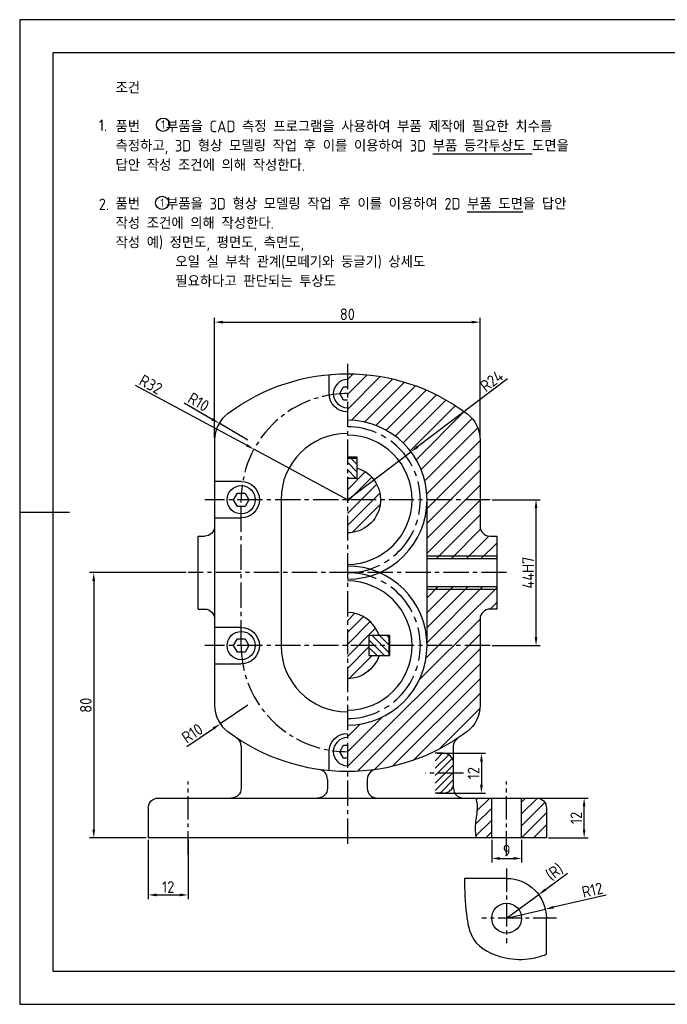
# Model space of a CAD drawing. Header units: millimetres. Extents: x 0 to 420, y 0 to 297.
# Tile 1 of 2: x 0 to 195, y 0 to 297. Entities that reach past the tile are written whole.
import ezdxf

# ---------------------------------------------------------------- set-up
doc = ezdxf.new("R2010")
doc.units = ezdxf.units.MM
doc.header["$LTSCALE"] = 0.4
doc.linetypes.add('CENTER2', pattern=[28.575, 19.05, -3.175, 3.175, -3.175])
for name, color, linetype in [('가는선', 1, 'Continuous'), ('외형선', 3, 'Continuous'), ('윤곽선', 5, 'Continuous'), ('중심선', 1, 'CENTER2')]:
    doc.layers.add(name, color=color, linetype=linetype)
doc.styles.get("Standard").update_dxf_attribs({"font": 'isocp.shx', "bigfont": 'whgtxt.shx'})
doc.dimstyles.new('ISO-25', dxfattribs={"dimtxt": 3.5, "dimasz": 2.5, "dimexe": 1.25, "dimexo": 0.625, "dimtad": 1, "dimdec": 4, "dimtxsty": 'Standard', "dimcen": 2.5, "dimclrt": 2, "dimadec": 4, "dimazin": 2, "dimtfac": 1, "dimtdec": 4, "dimtmove": 0, "dimatfit": 3, "dimfxl": 1, "dimarcsym": 0})
pattern_1 = [(135, (-665.7953, -5.8569), (-1.122532, -1.122532), [])]
pattern_2 = [(45, (-665.7953, -5.857), (-1.796051, 1.796051), [])]

# ---------------------------------------------------------------- blocks, each defined once
blk = doc.blocks.new('*D4')
at = {"color": 0, "lineweight": -2, "transparency": 16777216}
for p, q in [((142.37, 152.21), (156.86, 152.21)), ((155.61, 110.71), (155.61, 149.71)), ((142.37, 108.21), (156.86, 108.21))]:
    blk.add_line(p, q, dxfattribs=at)
at = {"color": 0, "transparency": 16777216}
for points in [[(155.19, 149.71), (156.02, 149.71), (155.61, 152.21)], [(155.19, 110.71), (156.02, 110.71), (155.61, 108.21)]]:
    blk.add_solid(points, dxfattribs=at)
at = {"layer": 'Defpoints', "color": 0, "transparency": 16777216}
for p in [(141.75, 152.21), (155.61, 152.21), (141.75, 108.21)]:
    blk.add_point(p, dxfattribs=at)
at = {"color": 2, "transparency": 16777216, "insert": (153.23, 130.21), "char_height": 3.5, "attachment_point": 5, "rotation": 90}
blk.add_mtext('44H7', dxfattribs=at)
blk = doc.blocks.new('_DotSmall')
at = {"color": 0, "linetype": 'ByBlock', "const_width": 0.5}
blk.add_lwpolyline([(-0.0625, 0, 1), (0.0625, 0, 1)], format="xyb", close=True, dxfattribs=at)
blk = doc.blocks.new('*D5')
at = {"color": 0, "lineweight": -2, "transparency": 16777216}
for p, q in [((165.1, 39.5), (158.42, 34.57)), ((146.75, 25.97), (156.41, 33.09))]:
    blk.add_line(p, q, dxfattribs=at)
at = {"color": 0, "transparency": 16777216}
blk.add_solid([(158.17, 34.91), (158.67, 34.24), (156.41, 33.09)], dxfattribs=at)
at = {"layer": 'Defpoints', "color": 0, "transparency": 16777216}
for p in [(156.41, 33.09), (146.75, 25.97)]:
    blk.add_point(p, dxfattribs=at)
at = {"color": 2, "transparency": 16777216, "insert": (161.25, 39.83), "char_height": 3.5, "attachment_point": 5, "rotation": 36.3865}
blk.add_mtext('(R)', dxfattribs=at)
blk = doc.blocks.new('*D6')
at = {"color": 0, "lineweight": -2, "transparency": 16777216}
for p, q in [((146.98, 188.63), (119.89, 168.18)), ((98.75, 152.21), (117.9, 166.67))]:
    blk.add_line(p, q, dxfattribs=at)
at = {"color": 0, "transparency": 16777216}
blk.add_solid([(119.64, 168.51), (120.14, 167.84), (117.9, 166.67)], dxfattribs=at)
at = {"layer": 'Defpoints', "color": 0, "transparency": 16777216}
for p in [(117.9, 166.67), (98.75, 152.21)]:
    blk.add_point(p, dxfattribs=at)
at = {"color": 2, "transparency": 16777216, "insert": (142.25, 188.04), "char_height": 3.5, "attachment_point": 5, "rotation": 37.0629}
blk.add_mtext('R24', dxfattribs=at)
blk = doc.blocks.new('*D7')
at = {"color": 0, "lineweight": -2, "transparency": 16777216}
for p, q in [((58.75, 170.83), (58.75, 207.02)), ((61.25, 205.77), (136.25, 205.77)), ((138.75, 170.83), (138.75, 207.02))]:
    blk.add_line(p, q, dxfattribs=at)
at = {"color": 0, "transparency": 16777216}
for points in [[(61.25, 206.18), (61.25, 205.35), (58.75, 205.77)], [(136.25, 206.18), (136.25, 205.35), (138.75, 205.77)]]:
    blk.add_solid(points, dxfattribs=at)
at = {"layer": 'Defpoints', "color": 0, "transparency": 16777216}
for p in [(138.75, 205.77), (58.75, 170.21), (138.75, 170.21)]:
    blk.add_point(p, dxfattribs=at)
at = {"color": 2, "transparency": 16777216, "insert": (98.75, 208.14), "char_height": 3.5, "attachment_point": 5}
blk.add_mtext('80', dxfattribs=at)
blk = doc.blocks.new('*D10')
at = {"color": 0, "lineweight": -2, "transparency": 16777216}
for p, q in [((50.12, 130.21), (21.06, 130.21)), ((22.31, 127.71), (22.31, 52.71)), ((38.12, 50.21), (21.06, 50.21))]:
    blk.add_line(p, q, dxfattribs=at)
at = {"color": 0, "transparency": 16777216}
for points in [[(21.89, 127.71), (22.73, 127.71), (22.31, 130.21)], [(21.89, 52.71), (22.73, 52.71), (22.31, 50.21)]]:
    blk.add_solid(points, dxfattribs=at)
at = {"layer": 'Defpoints', "color": 0, "transparency": 16777216}
for p in [(50.75, 130.21), (22.31, 50.21), (38.75, 50.21)]:
    blk.add_point(p, dxfattribs=at)
at = {"color": 2, "transparency": 16777216, "insert": (19.93, 90.21), "char_height": 3.5, "attachment_point": 5, "rotation": 90}
blk.add_mtext('80', dxfattribs=at)
blk = doc.blocks.new('*D12')
at = {"color": 0, "lineweight": -2, "transparency": 16777216}
for p, q in [((151.87, 62.21), (171.35, 62.21)), ((170.1, 52.71), (170.1, 59.71)), ((159.37, 50.21), (171.35, 50.21))]:
    blk.add_line(p, q, dxfattribs=at)
at = {"color": 0, "transparency": 16777216}
for points in [[(169.69, 59.71), (170.52, 59.71), (170.1, 62.21)], [(169.69, 52.71), (170.52, 52.71), (170.1, 50.21)]]:
    blk.add_solid(points, dxfattribs=at)
at = {"layer": 'Defpoints', "color": 0, "transparency": 16777216}
for p in [(151.25, 62.21), (170.1, 62.21), (158.75, 50.21)]:
    blk.add_point(p, dxfattribs=at)
at = {"color": 2, "transparency": 16777216, "insert": (167.73, 56.21), "char_height": 3.5, "attachment_point": 5, "rotation": 90}
blk.add_mtext('12', dxfattribs=at)
blk = doc.blocks.new('*D14')
at = {"color": 0, "lineweight": -2, "transparency": 16777216}
for p, q in [((125.85, 75.71), (140.4, 75.71)), ((139.15, 73.21), (139.15, 66.21)), ((125.85, 63.71), (140.4, 63.71))]:
    blk.add_line(p, q, dxfattribs=at)
at = {"color": 0, "transparency": 16777216}
for points in [[(138.73, 73.21), (139.57, 73.21), (139.15, 75.71)], [(138.73, 66.21), (139.57, 66.21), (139.15, 63.71)]]:
    blk.add_solid(points, dxfattribs=at)
at = {"layer": 'Defpoints', "color": 0, "transparency": 16777216}
for p in [(125.22, 75.71), (125.22, 63.71), (139.15, 63.71)]:
    blk.add_point(p, dxfattribs=at)
at = {"color": 2, "transparency": 16777216, "insert": (136.77, 69.71), "char_height": 3.5, "attachment_point": 5, "rotation": 90}
blk.add_mtext('12', dxfattribs=at)
blk = doc.blocks.new('*D16')
at = {"color": 0, "lineweight": -2, "transparency": 16777216}
for p, q in [((176.72, 32.97), (160.87, 29.27)), ((146.75, 25.97), (158.43, 28.7))]:
    blk.add_line(p, q, dxfattribs=at)
at = {"color": 0, "transparency": 16777216}
blk.add_solid([(160.77, 29.67), (160.96, 28.86), (158.43, 28.7)], dxfattribs=at)
at = {"layer": 'Defpoints', "color": 0, "transparency": 16777216}
for p in [(158.43, 28.7), (146.75, 25.97)]:
    blk.add_point(p, dxfattribs=at)
at = {"color": 2, "transparency": 16777216, "insert": (172.58, 34.44), "char_height": 3.5, "attachment_point": 5, "rotation": 13.1342}
blk.add_mtext('R12', dxfattribs=at)
blk = doc.blocks.new('*D17')
at = {"color": 0, "lineweight": -2, "transparency": 16777216}
for p, q in [((38.75, 49.58), (38.75, 31.74)), ((50.75, 49.58), (50.75, 31.74)), ((41.25, 32.99), (48.25, 32.99))]:
    blk.add_line(p, q, dxfattribs=at)
at = {"color": 0, "transparency": 16777216}
for points in [[(41.25, 33.41), (41.25, 32.58), (38.75, 32.99)], [(48.25, 33.41), (48.25, 32.58), (50.75, 32.99)]]:
    blk.add_solid(points, dxfattribs=at)
at = {"layer": 'Defpoints', "color": 0, "transparency": 16777216}
for p in [(38.75, 50.21), (50.75, 50.21), (50.75, 32.99)]:
    blk.add_point(p, dxfattribs=at)
at = {"color": 2, "transparency": 16777216, "insert": (44.75, 35.37), "char_height": 3.5, "attachment_point": 5}
blk.add_mtext('12', dxfattribs=at)
blk = doc.blocks.new('*D19')
at = {"color": 0, "lineweight": -2, "transparency": 16777216}
for p, q in [((142.25, 49.58), (142.25, 42.75)), ((151.25, 49.58), (151.25, 42.75)), ((144.75, 44), (148.75, 44))]:
    blk.add_line(p, q, dxfattribs=at)
at = {"color": 0, "transparency": 16777216}
for points in [[(144.75, 44.42), (144.75, 43.58), (142.25, 44)], [(148.75, 44.42), (148.75, 43.58), (151.25, 44)]]:
    blk.add_solid(points, dxfattribs=at)
at = {"layer": 'Defpoints', "color": 0, "transparency": 16777216}
for p in [(142.25, 50.21), (151.25, 50.21), (151.25, 44)]:
    blk.add_point(p, dxfattribs=at)
at = {"color": 2, "transparency": 16777216, "insert": (146.75, 46.38), "char_height": 3.5, "attachment_point": 5}
blk.add_mtext('9', dxfattribs=at)
blk = doc.blocks.new('*D31')
at = {"color": 0, "lineweight": -2, "transparency": 16777216}
for p, q in [((34.81, 186.78), (68.4, 168.62)), ((98.75, 152.21), (70.6, 167.43))]:
    blk.add_line(p, q, dxfattribs=at)
at = {"color": 0, "transparency": 16777216}
blk.add_solid([(68.6, 168.98), (68.2, 168.25), (70.6, 167.43)], dxfattribs=at)
at = {"layer": 'Defpoints', "color": 0, "transparency": 16777216}
for p in [(70.6, 167.43), (98.75, 152.21)]:
    blk.add_point(p, dxfattribs=at)
at = {"color": 2, "transparency": 16777216, "insert": (39.51, 186.94), "char_height": 3.5, "attachment_point": 5, "rotation": 331.5951}
blk.add_mtext('R32', dxfattribs=at)
blk = doc.blocks.new('*D36')
at = {"color": 0, "lineweight": -2, "transparency": 16777216}
for p, q in [((49.59, 181.43), (57.96, 176.52)), ((68.75, 170.21), (60.12, 175.26))]:
    blk.add_line(p, q, dxfattribs=at)
at = {"color": 0, "transparency": 16777216}
blk.add_solid([(58.17, 176.88), (57.75, 176.16), (60.12, 175.26)], dxfattribs=at)
at = {"layer": 'Defpoints', "color": 0, "transparency": 16777216}
for p in [(60.12, 175.26), (68.75, 170.21)]:
    blk.add_point(p, dxfattribs=at)
at = {"color": 2, "transparency": 16777216, "insert": (53.9, 181.66), "char_height": 3.5, "attachment_point": 5, "rotation": 329.6325}
blk.add_mtext('R10', dxfattribs=at)
blk = doc.blocks.new('*D37')
at = {"color": 0, "lineweight": -2, "transparency": 16777216}
for p, q in [((68.75, 90.21), (60.46, 84.6)), ((50.35, 77.77), (58.39, 83.2))]:
    blk.add_line(p, q, dxfattribs=at)
at = {"color": 0, "transparency": 16777216}
blk.add_solid([(58.16, 83.55), (58.62, 82.86), (60.46, 84.6)], dxfattribs=at)
at = {"layer": 'Defpoints', "color": 0, "transparency": 16777216}
for p in [(68.75, 90.21), (60.46, 84.6)]:
    blk.add_point(p, dxfattribs=at)
at = {"color": 2, "transparency": 16777216, "insert": (52.01, 81.75), "char_height": 3.5, "attachment_point": 5, "rotation": 34.0641}
blk.add_mtext('R10', dxfattribs=at)
blk = doc.blocks.new('*U2')
at = {"layer": '가는선'}
h = blk.add_hatch(dxfattribs=at)
h.set_pattern_fill('ANSI31', color=256)
h.set_pattern_definition([(45, (-665.7953, -5.857), (-2.245064, 2.245064), [])])
h.paths.add_polyline_path([(138.74593, 116.20518, -0.414213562), (141.74593, 119.20518), (143.74593, 119.20518), (143.74593, 126.01718), (122.74593, 126.01718), (122.74593, 108.20518, -0.414213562), (98.74593, 84.20518), (98.74593, 70.20518, 0.16227766), (134.74593, 82.20518, 0.236067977), (138.74593, 90.20518)])
h.paths.add_polyline_path([(138.74593, 170.20518, 0.236067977), (134.74593, 178.20518, 0.16227766), (98.74593, 190.20518), (98.74593, 176.20518, -0.414213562), (122.74593, 152.20518), (122.74593, 134.39318), (143.74593, 134.39318), (143.74593, 141.20518), (141.74593, 141.20518, -0.414213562), (138.74593, 144.20518)])
h = blk.add_hatch(dxfattribs=at)
h.set_pattern_fill('ANSI31', color=256, scale=0.5, angle=90)
h.set_pattern_definition(pattern_1)
h.paths.add_polyline_path([(101.74593, 164.70518), (98.74593, 164.70518), (98.74593, 158.70518), (101.74593, 158.70518)])
h = blk.add_hatch(dxfattribs=at)
h.set_pattern_fill('ANSI31', color=256, scale=0.8)
h.set_pattern_definition(pattern_2)
h.paths.add_polyline_path([(101.74593, 161.74457), (101.74593, 158.70518), (98.74593, 158.70518), (98.74593, 142.20518, 0.858182)])
h = blk.add_hatch(dxfattribs=at)
h.set_pattern_fill('ANSI31', color=256, scale=0.8)
h.set_pattern_definition(pattern_2)
h.paths.add_polyline_path([(98.74593, 118.20518), (98.74593, 98.20518, 0.327538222), (108.28532, 105.20518), (105.24593, 105.20518), (105.24593, 111.20518), (108.28532, 111.20518, 0.327538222)])
h = blk.add_hatch(dxfattribs=at)
h.set_pattern_fill('ANSI31', color=256, scale=0.5, angle=90)
h.set_pattern_definition(pattern_1)
h.paths.add_polyline_path([(111.24593, 111.20518), (105.24593, 111.20518), (105.24593, 105.20518), (111.24593, 105.20518)])
h = blk.add_hatch(dxfattribs=at)
h.set_pattern_fill('ANSI31', color=256, scale=0.5)
h.set_pattern_definition([(45, (-665.7953, -5.8569), (-1.122532, 1.122532), [])])
h.paths.add_polyline_path([(130.74593, 72.70518, 0.414213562), (127.74593, 75.70518), (125.2248, 75.70518), (125.2248, 63.70518), (127.74593, 63.70518, 0.414213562), (130.74593, 66.70518)])
h = blk.add_hatch(dxfattribs=at)
h.set_pattern_fill('ANSI31', color=256, scale=0.8)
h.set_pattern_definition([(45, (-665.7953, -16.0682), (-1.796051, 1.796051), [])])
edge = h.paths.add_edge_path()
edge.add_line((142.24593, 62.20518), (137.44557, 62.20518))
edge.add_spline(control_points=[(137.44557, 62.20518), (137.68575, 61.31434), (138.12899, 58.75339), (137.07568, 54.69298), (137.31587, 51.59609), (137.53513, 50.20518)], knot_values=[4.356323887, 4.356323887, 4.356323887, 4.356323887, 7.132407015, 12.27736501, 16.492152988, 16.492152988, 16.492152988, 16.492152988], degree=3, periodic=0)
edge.add_line((137.53513, 50.20518), (142.24593, 50.20518))
edge.add_line((142.24593, 50.20518), (142.24593, 62.20518))
h.paths.add_polyline_path([(158.74593, 59.20518, 0.414213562), (155.74593, 62.20518), (151.24593, 62.20518), (151.24593, 50.20518), (158.74593, 50.20518)])
for centre in [(43.2165, 265.31547), (42.92693, 241.7741)]:
    blk.add_circle(centre, 2)
at = {"layer": 'Defpoints'}
blk.add_lwpolyline([(0, 0), (420, 0), (420, 297), (0, 297)], close=True, dxfattribs=at)
at = {"layer": '가는선', "ltscale": 0.921053}
for p, q in [((143.74593, 135.20518), (122.74593, 135.20518)), ((122.74593, 125.20518), (143.74593, 125.20518))]:
    blk.add_line(p, q, dxfattribs=at)
at = {"layer": '가는선'}
for p, q in [((127.74593, 75.70518), (125.2248, 75.70518)), ((127.74593, 63.70518), (125.2248, 63.70518))]:
    blk.add_line(p, q, dxfattribs=at)
at = {"layer": '가는선', "ltscale": 1.31579}
for centre in [(98.74593, 152.20518), (98.74593, 108.20518)]:
    blk.add_arc(centre, 19.5, 270, 90, dxfattribs=at)
at = {"layer": '가는선'}
for centre, start, end in [((127.74593, 72.70518), 0, 90), ((127.74593, 66.70518), 270, 0)]:
    blk.add_arc(centre, 3, start, end, dxfattribs=at)
at = {"layer": '가는선', "ltscale": 1.31579}
for points, knots in [([(137.44557, 62.20518), (137.68575, 61.31434), (138.12899, 58.75339), (137.07568, 54.69298), (137.31587, 51.59609), (137.53513, 50.20518)], [4.356323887, 4.356323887, 4.356323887, 4.356323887, 7.132407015, 12.27736501, 16.492152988, 16.492152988, 16.492152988, 16.492152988]), ([(134.04339, 37.97242), (134.08147, 34.41717), (134.31556, 28.22802), (136.05725, 17.88922), (145.30962, 13.53704), (153.28775, 13.33308), (157.26763, 14.5167), (158.74593, 15.07643)], [5.538667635, 5.538667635, 5.538667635, 5.538667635, 16.303962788, 24.114213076, 35.238525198, 43.090108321, 47.844075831, 47.844075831, 47.844075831, 47.844075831])]:
    blk.add_open_spline(points, degree=3, knots=knots, dxfattribs=at)
at = {"layer": '외형선', "ltscale": 1.31579}
for p, q in [((93.24593, 184.20518), (93.24593, 189.95257)), ((96.43652, 184.20518), (97.59122, 186.20518)), ((97.59122, 182.20518), (96.43652, 184.20518)), ((97.59122, 186.20518), (98.74593, 186.20518)), ((98.74593, 182.20518), (97.59122, 182.20518)), ((58.74593, 170.20518), (58.74593, 90.20518)), ((138.74593, 170.20518), (138.74593, 144.20518)), ((101.74593, 165.00518), (98.74593, 165.00518)), ((98.74593, 164.70518), (101.74593, 164.70518)), ((101.74593, 158.70518), (101.74593, 165.00518)), ((66.74593, 157.70518), (58.74593, 157.70518)), ((98.74593, 158.70518), (101.74593, 158.70518)), ((64.43652, 152.20518), (65.59122, 154.20518)), ((65.59122, 150.20518), (64.43652, 152.20518)), ((65.59122, 154.20518), (67.90063, 154.20518)), ((67.90063, 154.20518), (69.05533, 152.20518)), ((69.05533, 152.20518), (67.90063, 150.20518)), ((78.74593, 152.20518), (78.74593, 108.20518)), ((122.74593, 108.20518), (122.74593, 152.20518)), ((67.90063, 150.20518), (65.59122, 150.20518)), ((58.74593, 146.70518), (66.74593, 146.70518)), ((53.74593, 119.20518), (53.74593, 141.20518)), ((53.74593, 141.20518), (55.74593, 141.20518)), ((141.74593, 141.20518), (143.74593, 141.20518)), ((143.74593, 141.20518), (143.74593, 119.20518)), ((143.74593, 134.39318), (122.74593, 134.39318)), ((122.74593, 126.01718), (143.74593, 126.01718)), ((53.74593, 119.20518), (55.74593, 119.20518)), ((143.74593, 119.20518), (141.74593, 119.20518)), ((138.74593, 116.20518), (138.74593, 90.20518)), ((66.74593, 113.70518), (58.74593, 113.70518)), ((64.43652, 108.20518), (65.59122, 110.20518)), ((65.59122, 110.20518), (67.90063, 110.20518)), ((67.90063, 110.20518), (69.05533, 108.20518)), ((105.24593, 111.20518), (105.24593, 105.20518)), ((111.54593, 111.20518), (105.24593, 111.20518)), ((111.24593, 111.20518), (111.24593, 105.20518)), ((111.54593, 105.20518), (111.54593, 111.20518)), ((65.59122, 106.20518), (64.43652, 108.20518)), ((69.05533, 108.20518), (67.90063, 106.20518)), ((67.90063, 106.20518), (65.59122, 106.20518)), ((105.24593, 105.20518), (111.54593, 105.20518)), ((58.74593, 102.70518), (66.74593, 102.70518)), ((66.74593, 77.82198), (66.74593, 65.20518)), ((96.43652, 76.20518), (97.59122, 78.20518)), ((97.59122, 78.20518), (98.74593, 78.20518)), ((130.74593, 65.20518), (130.74593, 77.82198)), ((93.24593, 70.4578), (93.24593, 76.20518)), ((97.59122, 74.20518), (96.43652, 76.20518)), ((98.74593, 74.20518), (97.59122, 74.20518)), ((92.74593, 67.85135), (92.74593, 65.20518)), ((104.74593, 67.85135), (104.74593, 65.20518)), ((41.74593, 62.20518), (155.74593, 62.20518)), ((142.24593, 50.20518), (142.24593, 62.20518)), ((151.24593, 50.20518), (151.24593, 62.20518)), ((38.74593, 59.20518), (38.74593, 50.20518)), ((158.74593, 59.20518), (158.74593, 50.20518)), ((158.74593, 50.20518), (38.74593, 50.20518)), ((146.74593, 37.97242), (134.04339, 37.97242)), ((158.74593, 15.07643), (158.74593, 25.97242))]:
    blk.add_line(p, q, dxfattribs=at)
at = {"layer": '외형선'}
blk.add_line((0, 148.5), (15, 148.5), dxfattribs=at)
at = {"layer": '외형선', "ltscale": 1.31579}
for centre, radius in [((66.74593, 152.20518), 4.25), ((66.74593, 108.20518), 4.25), ((146.74593, 25.97242), 4.5)]:
    blk.add_circle(centre, radius, dxfattribs=at)
at = {"layer": '외형선', "ltscale": 1.31579, "extrusion": (0, 0, -1)}
for centre, radius, start, end in [((-98.74593, 130.20518), 60, 53.1301024, 126.8698727), ((-98.74593, 184.20518), 5.5, 270, 0), ((-128.74593, 170.20518), 10, 126.8698976, 180), ((-98.74593, 152.20518), 10, 107.4576031, 270), ((-66.74593, 152.20518), 5.5, 90, 270), ((-55.74593, 144.20518), 3, 180, 270), ((-55.74593, 116.20518), 3, 90, 180), ((-66.74593, 108.20518), 5.5, 90, 270), ((-98.74593, 108.20518), 10, 197.4576031, 270), ((-128.74593, 90.20518), 10, 180, 233.1301024), ((-98.74593, 130.20518), 60, 233.1301024, 306.8698976), ((-98.74593, 76.20518), 5.5, 0, 90), ((-133.74593, 77.82198), 3, 0, 56.2510114), ((-63.74593, 65.20518), 3, 180, 270), ((-89.74593, 65.20518), 3, 180, 270), ((-41.74593, 59.20518), 3, 0, 90), ((-155.74593, 59.20518), 3, 90, 180), ((-146.74593, 25.97242), 12, 90, 180)]:
    blk.add_arc(centre, radius, start, end, dxfattribs=at)
at = {"layer": '외형선', "ltscale": 1.31579}
for centre, radius, start, end in [((98.74593, 184.20518), 4.25, 90, 270), ((68.74593, 170.20518), 10, 126.8698976, 180), ((98.74593, 152.20518), 24, 270, 90), ((98.74593, 152.20518), 20, 90, 180), ((141.74593, 144.20518), 3, 180, 270), ((98.74593, 108.20518), 24, 270, 90), ((141.74593, 116.20518), 3, 90, 180), ((98.74593, 108.20518), 10, 17.4576031, 90), ((98.74593, 108.20518), 20, 180, 270), ((68.74593, 90.20518), 10, 180, 233.1301024), ((63.74593, 77.82198), 3, 0, 56.2510114), ((98.74593, 76.20518), 4.25, 90, 270), ((89.74593, 67.85135), 3, 0, 81.7867893), ((107.74593, 67.85135), 3, 98.2132107, 180), ((107.74593, 65.20518), 3, 180, 270), ((133.74593, 65.20518), 3, 180, 270)]:
    blk.add_arc(centre, radius, start, end, dxfattribs=at)
at = {"layer": '윤곽선'}
blk.add_lwpolyline([(10, 10), (410, 10), (410, 287), (10, 287)], close=True, dxfattribs=at)
at = {"layer": '중심선'}
for p, q in [((98.74593, 193.20518), (98.74593, 47.20518)), ((141.74593, 152.20518), (55.74593, 152.20518)), ((66.74593, 108.20518), (66.74593, 152.20518)), ((146.74593, 130.20518), (50.74593, 130.20518)), ((141.74593, 108.20518), (55.74593, 108.20518))]:
    blk.add_line(p, q, dxfattribs=at)
at = {"layer": '중심선', "linetype": 'CENTER2'}
blk.add_line((133.74593, 69.70518), (122.2248, 69.70518), dxfattribs=at)
at = {"layer": '중심선', "ltscale": 0.921053}
for p, q in [((50.74593, 45.20518), (50.74593, 67.20518)), ((146.74593, 45.20518), (146.74593, 67.20518)), ((146.74593, 40.97242), (146.74593, 18.47242)), ((161.74593, 25.97242), (139.24593, 25.97242))]:
    blk.add_line(p, q, dxfattribs=at)
at = {"layer": '중심선'}
for centre, start, end in [((98.74593, 152.20518), 90, 180), ((98.74593, 108.20518), 180, 270)]:
    blk.add_arc(centre, 32, start, end, dxfattribs=at)
at = {"layer": '중심선', "ltscale": 1.31579}
for centre in [(98.74593, 152.20518), (98.74593, 108.20518)]:
    blk.add_arc(centre, 22, 270, 90, dxfattribs=at)
for s, insert, char_height, width, attachment_point in [('\\A1;조건\\P\\P품번 {\\fGulim|b0|i0|c129|p50;   } 부품을 CAD 측정 프로그램을 사용하여 부품 제작에 필요한 치수를 측정하고, 3D 형상 모델링 작업 후 이를 이용하여 3D {\\L부품 등각투상도} 도면을 답안 작성 조건에 의해 작성한다.\\P\\P품번 {\\fGulim|b0|i0|c129|p50;   } 부품을 3D 형상 모델링 작업 후 이를 이용하여 2D {\\L부품 도면}을 답안 작성 조건에 의해 작성한다.\\P작성 예) 정면도, 평면도, 측면도,\\P         오일 실 부착 관계(모떼기와 둥글기) 상세도\\P         필요하다고 판단되는 투상도', (28.88918, 247.3087), 3.5, 137.1322907, 4), ('\\A1;1.', (23.84311, 265.15875), 3.5, 138.280415, 4), ('1', (42.70858, 266.61263), 2.5, 11.5936727, 1), ('\\A1;2.', (23.84311, 241.30328), 3.5, 138.280415, 4), ('1', (42.41901, 243.07125), 2.5, 11.5936727, 1)]:
    blk.add_mtext(s, dxfattribs=dict(insert=insert, char_height=char_height, width=width, attachment_point=attachment_point))
dim = blk.add_linear_dim(base=(155.60743, 152.20518), p1=(141.74593, 108.20518), p2=(141.74593, 152.20518), angle=90, text='<>H7', dimstyle='ISO-25', override={"dimgap": 0.625, "dimtol": 0, "dimlim": 0, "dimtp": 0.02, "dimtm": -0.01, "dimtfac": 0.7, "dimldrblk": 'DotSmall'})
dim.commit()
dim.dimension.update_dxf_attribs({"geometry": '*D4', "text_midpoint": (153.23243, 130.20518)})
dim = blk.add_radius_dim(center=(146.74593, 25.97242), mpoint=(156.40633, 33.09117), text='(R)', dimstyle='ISO-25', override={"dimldrblk": 'DotSmall'})
dim.commit()
dim.dimension.update_dxf_attribs({"geometry": '*D5', "text_midpoint": (161.25225, 39.8297)})

msp = doc.modelspace()

# ---------------------------------------------------------------- block references
msp.add_blockref('*U2', (0, 0))

# ---------------------------------------------------------------- dimensions: what is measured, and where the dimension line sits
for base, p1, p2, picture, middle in [((138.74593, 205.76736), (58.74593, 170.20518), (138.74593, 170.20518), '*D7', (98.74593, 208.14236)), ((50.74593, 32.99385), (38.74593, 50.20518), (50.74593, 50.20518), '*D17', (44.74593, 35.36919)), ((151.24593, 44.00015), (142.24593, 50.20518), (151.24593, 50.20518), '*D19', (146.74593, 46.37515))]:
    dim = msp.add_linear_dim(base=base, p1=p1, p2=p2, dimstyle='ISO-25', override={"dimldrblk": 'DotSmall'})
    dim.commit()
    dim.dimension.update_dxf_attribs({"geometry": picture, "text_midpoint": middle})
for center, mpoint, picture, middle in [((98.74593, 152.20518), (70.59846, 167.42755), '*D31', (38.38136, 184.85081)), ((98.74593, 152.20518), (117.89731, 166.66977), '*D6', (143.68402, 186.14587)), ((146.74593, 25.97242), (158.43201, 28.69922), '*D16', (173.11582, 32.1255))]:
    dim = msp.add_radius_dim(center=center, mpoint=mpoint, dimstyle='ISO-25', override={"dimldrblk": 'DotSmall'})
    dim.commit()
    dim.dimension.update_dxf_attribs({"geometry": picture, "text_midpoint": middle, "dimtype": 164})
for center, mpoint, picture, middle in [((68.74593, 170.20518), (60.11792, 175.26063), '*D36', (52.69665, 179.60902)), ((68.74593, 90.20518), (60.46181, 84.60398), '*D37', (53.33633, 79.78618))]:
    dim = msp.add_radius_dim(center=center, mpoint=mpoint, dimstyle='ISO-25', override={"dimldrblk": 'DotSmall'})
    dim.commit()
    dim.dimension.update_dxf_attribs({"geometry": picture, "text_midpoint": middle})
for base, p1, p2, picture, middle in [((22.30928, 50.20518), (50.74593, 130.20518), (38.74593, 50.20518), '*D10', (19.93428, 90.20518)), ((139.14874, 63.70518), (125.2248, 75.70518), (125.2248, 63.70518), '*D14', (136.77339, 69.70518)), ((170.10463, 62.20518), (158.74593, 50.20518), (151.24593, 62.20518), '*D12', (167.72929, 56.20518))]:
    dim = msp.add_linear_dim(base=base, p1=p1, p2=p2, angle=90, dimstyle='ISO-25', override={"dimldrblk": 'DotSmall'})
    dim.commit()
    dim.dimension.update_dxf_attribs({"geometry": picture, "text_midpoint": middle})

doc.saveas('drawing.dxf')
